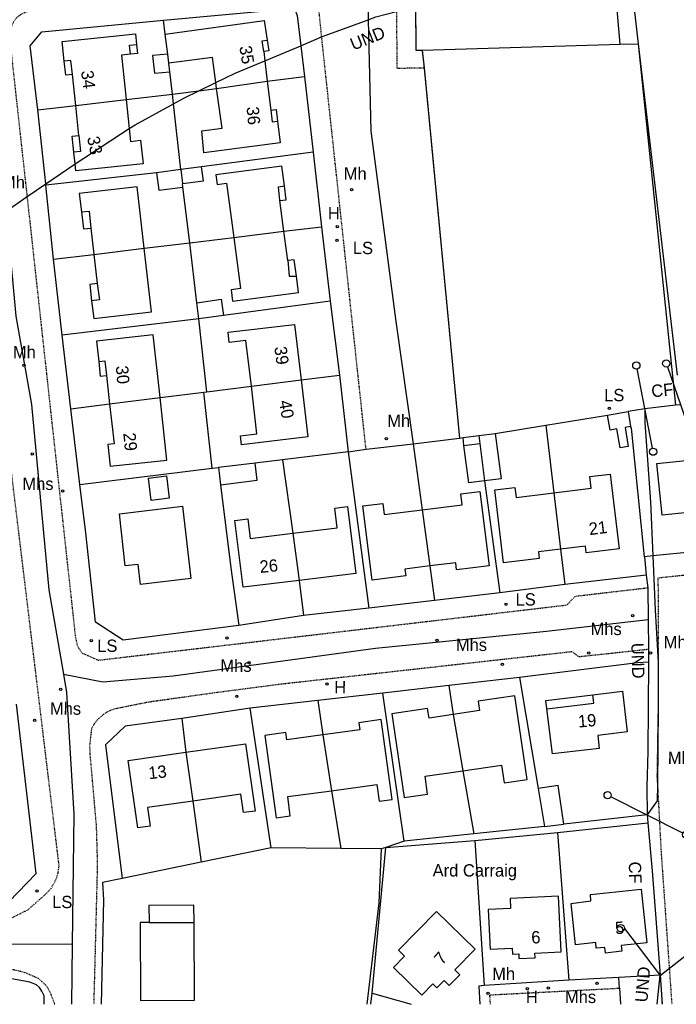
# Model space of a CAD drawing. Header units: metres. Extents: x 611948 to 1225781, y 656699 to 1316021.
# Tile 137 of 169: x 613719 to 613826, y 658843 to 659003. Entities that reach past the tile are written whole.
import ezdxf

# ---------------------------------------------------------------- set-up
doc = ezdxf.new("R2010")
doc.units = ezdxf.units.M
doc.linetypes.add('4696-08$0$PECK', pattern=[0.2, 0.1, -0.1])
for name, color, linetype in [('4696-08$0$BDY_SYM', 253, 'Continuous'), ('4696-08$0$BLD_INN_W', 253, 'Continuous'), ('4696-08$0$BLD_OTL_P', 253, 'Continuous'), ('4696-08$0$BLD_OTL_S', 253, 'Continuous'), ('4696-08$0$GEN_LIN_D', 253, 'Continuous'), ('4696-08$0$GEN_PCK_D', 253, '4696-08$0$PECK'), ('4696-08$0$OTHER_SYM', 253, 'Continuous'), ('4696-08$0$POLE_SYMB', 253, 'Continuous'), ('4696-08$0$ROADS', 253, 'Continuous'), ('4696-08$0$ROADS_CTR', 253, 'Continuous'), ('4696-08$0$ROADS_PCK', 253, '4696-08$0$PECK'), ('4696-08$0$TOWNLAND', 253, 'Continuous')]:
    doc.layers.add(name, color=color, linetype=linetype)
doc.styles.add('4696-08$0$STANDARD', font='txt')

# ---------------------------------------------------------------- blocks, each defined once
blk = doc.blocks.new('4696-08$0$13', base_point=(160450.170478, 242323.105036))
blk.add_circle((160450.170478, 242323.105036), 0.187958)
blk = doc.blocks.new('4696-08$0$43', base_point=(147.36021, 308.857352))
blk.add_line((153.849537, 308.848253), (140.769785, 308.848253))
for centre in [(140.180307, 308.837153), (154.439015, 308.859353)]:
    blk.add_circle(centre, 0.589583)
blk = doc.blocks.new('4696-08$0$44', base_point=(141.365186, 309.573129))
for p, q in [((148.348947, 316.096464), (141.361145, 309.556587)), ((141.361145, 309.556587), (147.90133, 302.797619))]:
    blk.add_line(p, q)
for centre in [(148.337847, 316.685942), (148.36005, 302.427234)]:
    blk.add_circle(centre, 0.589583)
blk = doc.blocks.new('4696-08')
at = {"layer": '4696-08$0$BLD_INN_W', "flags": 128}
for points in [[(613737.416, 658997.305), (613737.246, 658998.765), (613738.374, 658998.891)], [(613759.02, 658997.718), (613758.763, 658999.477), (613759.562, 658999.574)], [(613743.624, 658995.853), (613743.456, 658997.309)], [(613728.006, 658994.001), (613727.767, 658996.285), (613726.682, 658996.172)], [(613751.385, 658991.705), (613759.598, 658992.9)], [(613728.529, 658988.985), (613736.725, 658989.921)], [(613760.17, 658988.197), (613760.399, 658986.326), (613761.279, 658986.416)], [(613729.036, 658984.121), (613729.286, 658981.478), (613728.224, 658981.391)], [(613745.603, 658978.57), (613745.857, 658976.284)], [(613761.639, 658973.527), (613761.427, 658975.757), (613762.379, 658975.958)], [(613729.449, 658971.73), (613730.698, 658971.844), (613730.993, 658969.073)], [(613754.164, 658967.563), (613762.295, 658968.549)], [(613731.483, 658964.803), (613739.655, 658965.799)], [(613762.927, 658963.791), (613763.163, 658961.276), (613764.322, 658961.286)], [(613732.031, 658960.066), (613732.381, 658957.424), (613731.116, 658957.264)], [(613732.264, 658947.402), (613733.266, 658947.513), (613733.525, 658945.165)], [(613757.018, 658943.421), (613765.086, 658944.432)], [(613734.035, 658940.534), (613742.203, 658941.561)], [(613793.933, 658935.424), (613794.073, 658934.109)], [(613791.478, 658933.783), (613794.073, 658934.109)], [(613794.073, 658934.109), (613794.85, 658928.056)], [(613806.09, 658926.116), (613807.151, 658916.958)], [(613784.748, 658923.365), (613785.97, 658914.25)], [(613763.766, 658919.542), (613764.756, 658911.889)], [(613804.968, 658891.082), (613812.571, 658891.992), (613812.411, 658893.337)], [(613789.748, 658890.139), (613791.301, 658881.014)], [(613768.599, 658886.821), (613770.006, 658877.777)], [(613746.409, 658884.008), (613747.545, 658876.105)], [(613740.426, 658856.396), (613747.729, 658856.418)]]:
    blk.add_lwpolyline(points, dxfattribs=at)
at = {"layer": '4696-08$0$BLD_OTL_P', "flags": 128}
for points in [[(613759.562, 658999.574), (613759.832, 658997.837), (613759.02, 658997.718)], [(613728.006, 658994.001), (613726.92, 658993.888), (613726.682, 658996.172)], [(613760.17, 658988.197), (613761.07, 658988.297), (613761.279, 658986.416)], [(613728.224, 658981.391), (613727.951, 658984.008), (613729.036, 658984.121)], [(613761.639, 658973.527), (613762.683, 658973.665), (613762.379, 658975.958)], [(613729.449, 658971.73), (613729.772, 658968.932), (613730.993, 658969.073)], [(613764.322, 658961.286), (613763.972, 658963.93), (613762.927, 658963.791)], [(613732.031, 658960.066), (613730.809, 658959.925), (613731.116, 658957.264)], [(613732.264, 658947.402), (613732.523, 658945.055), (613733.525, 658945.165)], [(613804.807, 658892.428), (613812.411, 658893.337)]]:
    blk.add_lwpolyline(points, dxfattribs=at)
at = {"layer": '4696-08$0$BLD_OTL_S', "flags": 128}
for points in [[(613743.067, 659000.556), (613759.073, 659002.738), (613759.562, 658999.574)], [(613726.682, 658996.172), (613726.352, 658999.334), (613738.203, 659000.57), (613738.374, 658998.891)], [(613743.456, 658997.309), (613743.067, 659000.556)], [(613738.374, 658998.891), (613738.532, 658997.42), (613737.416, 658997.305)], [(613737.416, 658997.305), (613735.971, 658997.154), (613736.725, 658989.921)], [(613743.456, 658997.309), (613741.011, 658997.078), (613741.288, 658994.21), (613743.805, 658994.456)], [(613743.624, 658995.853), (613743.456, 658997.309)], [(613759.02, 658997.718), (613759.202, 658996.202)], [(613751.251, 658992.678), (613750.692, 658996.74), (613743.624, 658995.853)], [(613743.805, 658994.456), (613743.624, 658995.853)], [(613759.202, 658996.202), (613759.598, 658992.9)], [(613728.529, 658988.985), (613728.006, 658994.001)], [(613751.385, 658991.705), (613751.251, 658992.678)], [(613751.385, 658991.705), (613759.598, 658992.9)], [(613759.598, 658992.9), (613760.17, 658988.197)], [(613761.279, 658986.416), (613761.669, 658982.917), (613749.308, 658981.28), (613748.968, 658984.86), (613752.269, 658985.279), (613751.385, 658991.705)], [(613728.529, 658988.985), (613736.725, 658989.921)], [(613736.725, 658989.921), (613737.214, 658985.236)], [(613729.036, 658984.121), (613728.529, 658988.985)], [(613737.214, 658985.236), (613737.431, 658983.151), (613739.059, 658983.321), (613739.456, 658979.51), (613728.538, 658978.373), (613728.422, 658979.484)], [(613728.422, 658979.484), (613728.224, 658981.391)], [(613745.603, 658978.57), (613741.661, 658978.061)], [(613741.661, 658978.061), (613742.029, 658975.204), (613745.931, 658975.707)], [(613748.948, 658979), (613745.603, 658978.57)], [(613745.603, 658978.57), (613745.857, 658976.284)], [(613745.857, 658976.284), (613749.242, 658976.721), (613748.948, 658979)], [(613762.379, 658975.958), (613761.964, 658979.105), (613751.275, 658977.691), (613751.478, 658976.16), (613753.003, 658976.362), (613754.164, 658967.563)], [(613739.655, 658965.799), (613738.505, 658975.758), (613729.11, 658974.675), (613729.449, 658971.73)], [(613745.931, 658975.707), (613745.857, 658976.284)], [(613762.295, 658968.549), (613761.639, 658973.527)], [(613730.993, 658969.073), (613731.483, 658964.803)], [(613754.164, 658967.563), (613762.295, 658968.549)], [(613762.927, 658963.791), (613762.295, 658968.549)], [(613754.164, 658967.563), (613755.266, 658959.266), (613753.74, 658959.064), (613753.985, 658957.215), (613764.674, 658958.63), (613764.322, 658961.286)], [(613731.116, 658957.264), (613731.446, 658954.399), (613740.841, 658955.481), (613739.655, 658965.799)], [(613731.483, 658964.803), (613739.655, 658965.799)], [(613731.483, 658964.803), (613732.031, 658960.066)], [(613748.15, 658956.972), (613752.132, 658957.525), (613752.5, 658954.879)], [(613748.518, 658954.325), (613748.15, 658956.972)], [(613752.5, 658954.879), (613748.518, 658954.325)], [(613757.018, 658943.421), (613756.137, 658950.849), (613753.446, 658950.531), (613753.251, 658952.18), (613764.019, 658953.454), (613765.086, 658944.432)], [(613742.203, 658941.561), (613741.081, 658951.729), (613731.899, 658950.719), (613732.264, 658947.402)], [(613733.525, 658945.165), (613734.035, 658940.534)], [(613765.086, 658944.432), (613766.181, 658935.194), (613755.413, 658933.919), (613755.244, 658935.347), (613757.934, 658935.666), (613757.018, 658943.421)], [(613757.018, 658943.421), (613765.086, 658944.432)], [(613734.035, 658940.534), (613734.747, 658934.053), (613733.746, 658933.943), (613734.134, 658930.42), (613743.316, 658931.431), (613742.203, 658941.561)], [(613734.035, 658940.534), (613742.203, 658941.561)], [(613814.804, 658938.736), (613818.131, 658939.293)], [(613818.537, 658936.867), (613817.668, 658936.709), (613818.127, 658933.607), (613816.819, 658933.406), (613816.303, 658936.493), (613815.21, 658936.31), (613814.804, 658938.736)], [(613818.131, 658939.293), (613818.537, 658936.867)], [(613791.355, 658935.091), (613793.933, 658935.424)], [(613791.478, 658933.783), (613791.355, 658935.091)], [(613793.933, 658935.424), (613796.557, 658935.756)], [(613793.933, 658935.424), (613794.073, 658934.109)], [(613796.557, 658935.756), (613797.521, 658928.408), (613794.85, 658928.056)], [(613794.85, 658928.056), (613792.279, 658927.716), (613791.478, 658933.783)], [(613794.073, 658934.109), (613794.85, 658928.056)], [(613822.786, 658930.878), (613832.739, 658931.88), (613833.583, 658923.5), (613823.63, 658922.497), (613822.786, 658930.878)], [(613757.628, 658930.94), (613751.667, 658930.216)], [(613751.667, 658930.216), (613752.021, 658927.422)], [(613752.021, 658927.422), (613757.979, 658928.177), (613757.628, 658930.94)], [(613743.241, 658928.857), (613743.714, 658925.249), (613740.796, 658924.866), (613740.322, 658928.474), (613743.241, 658928.857)], [(613806.09, 658926.116), (613812.159, 658926.846), (613811.931, 658928.744), (613815.236, 658929.141), (613816.695, 658917.007), (613811.328, 658916.362), (613811.198, 658917.444), (613807.151, 658916.958)], [(613807.151, 658916.958), (613803.575, 658916.528), (613803.705, 658915.446), (613797.921, 658914.751), (613796.496, 658926.604), (613799.773, 658926.998), (613799.967, 658925.38), (613806.09, 658926.116)], [(613784.748, 658923.365), (613791.198, 658924.158), (613790.979, 658925.938), (613794.1, 658926.322), (613795.58, 658914.285), (613790.302, 658913.636), (613790.163, 658914.766), (613785.97, 658914.25)], [(613806.09, 658926.116), (613807.151, 658916.958)], [(613738.638, 658914.505), (613736.541, 658914.264), (613735.63, 658922.712), (613745.828, 658923.926), (613747.225, 658912.216), (613739.041, 658911.214), (613738.638, 658914.505)], [(613763.766, 658919.542), (613770.943, 658920.417), (613770.553, 658923.622), (613772.614, 658923.873), (613773.939, 658913.009), (613764.756, 658911.889)], [(613785.97, 658914.25), (613781.937, 658913.754), (613782.076, 658912.625), (613776.596, 658911.951), (613775.117, 658923.988), (613778.356, 658924.386), (613778.575, 658922.607), (613784.748, 658923.365)], [(613784.748, 658923.365), (613785.97, 658914.25)], [(613764.756, 658911.889), (613755.666, 658910.781), (613754.341, 658921.646), (613756.423, 658921.9), (613756.813, 658918.695), (613763.766, 658919.542)], [(613763.766, 658919.542), (613764.756, 658911.889)], [(613812.411, 658893.337), (613817.198, 658893.91), (613817.986, 658887.317), (613813.199, 658886.744), (613813.45, 658884.646), (613805.846, 658883.737), (613804.968, 658891.082)], [(613791.301, 658881.014), (613797.601, 658881.938), (613798.027, 658879.038), (613801.728, 658879.581), (613799.731, 658893.184), (613793.809, 658892.314), (613794.036, 658890.768), (613789.748, 658890.139)], [(613804.968, 658891.082), (613804.807, 658892.428)], [(613789.748, 658890.139), (613785.842, 658889.566), (613785.615, 658891.111), (613779.787, 658890.256), (613781.783, 658876.654), (613785.611, 658877.215), (613785.186, 658880.116), (613791.301, 658881.014)], [(613789.748, 658890.139), (613791.301, 658881.014)], [(613770.006, 658877.777), (613777.363, 658878.779), (613777.734, 658876.057), (613779.838, 658876.344), (613778.072, 658889.311), (613774.434, 658888.816), (613774.594, 658887.638), (613768.599, 658886.821)], [(613768.599, 658886.821), (613762.761, 658886.026), (613762.6, 658887.203), (613759.213, 658886.742), (613761.033, 658873.388), (613763.335, 658873.702), (613762.912, 658876.811), (613770.006, 658877.777)], [(613746.409, 658884.008), (613756.063, 658885.397), (613757.632, 658874.483), (613755.77, 658874.215), (613755.337, 658877.226), (613747.545, 658876.105)], [(613768.599, 658886.821), (613770.006, 658877.777)], [(613747.545, 658876.105), (613740.166, 658875.043), (613740.599, 658872.034), (613738.618, 658871.749), (613737.049, 658882.662), (613746.409, 658884.008)], [(613746.409, 658884.008), (613747.545, 658876.105)], [(613807.72, 658872.322), (613806.802, 658878.623), (613803.561, 658878.143)], [(613803.561, 658878.143), (613804.58, 658871.983)], [(613804.58, 658871.983), (613807.72, 658872.322)], [(613812.089, 658859.885), (613812.008, 658860.942), (613820.227, 658861.813), (613821.17, 658853.101), (613816.996, 658852.648), (613817.096, 658851.718), (613814.445, 658851.43), (613814.344, 658852.361), (613812.97, 658852.212), (613812.87, 658853.138), (613809.612, 658852.784), (613808.887, 658859.471), (613812.089, 658859.885)], [(613806.853, 658860.656), (613798.98, 658860.31), (613799.051, 658858.689), (613795.453, 658858.523), (613795.741, 658852.049), (613799.335, 658852.221), (613799.377, 658851.273), (613800.39, 658851.318), (613800.424, 658850.53), (613803.031, 658850.645), (613802.996, 658851.432), (613807.25, 658851.62), (613806.853, 658860.656)], [(613747.729, 658856.418), (613747.715, 658859.177), (613740.412, 658859.141), (613740.426, 658856.396)], [(613786.46, 658846.415), (613787.112, 658845.774), (613788.284, 658846.966), (613789.096, 658846.167), (613790.817, 658847.918), (613790.004, 658848.717), (613793.294, 658852.063), (613787.062, 658858.189), (613780.88, 658851.9), (613781.858, 658850.938), (613780.054, 658849.103), (613784.655, 658844.58), (613786.46, 658846.415)], [(613740.426, 658856.396), (613739.001, 658856.389), (613739.064, 658843.75), (613747.791, 658843.793), (613747.729, 658856.418)]]:
    blk.add_lwpolyline(points, dxfattribs=at)
at = {"layer": '4696-08$0$GEN_LIN_D', "flags": 128}
for points in [[(613818.297, 659011.802), (613819.764, 658998.991)], [(613816.814, 658998.902), (613815.761, 659011.434)], [(613742.794, 659002.822), (613762.294, 659004.597), (613763.774, 659004.597), (613764.194, 659004.257), (613764.434, 659003.596), (613765.019, 658998.67)], [(613722.369, 658988.268), (613721.131, 658998.668), (613723.033, 659000.948), (613742.794, 659002.822)], [(613743.067, 659000.556), (613742.794, 659002.822)], [(613784.713, 658997.931), (613816.814, 658998.902)], [(613816.814, 658998.902), (613819.764, 658998.991)], [(613819.764, 658998.991), (613825.824, 658940.326)], [(613765.019, 658998.67), (613765.612, 658993.676)], [(613783.713, 658997.951), (613784.713, 658997.931)], [(613744.23, 658990.822), (613743.805, 658994.456)], [(613759.598, 658992.9), (613765.612, 658993.676)], [(613765.612, 658993.676), (613767.028, 658981.395)], [(613736.725, 658989.921), (613744.23, 658990.822)], [(613744.23, 658990.822), (613748.504, 658991.35)], [(613744.405, 658989.262), (613744.23, 658990.822)], [(613748.504, 658991.35), (613751.385, 658991.705)], [(613745.603, 658978.57), (613744.405, 658989.262)], [(613722.369, 658988.268), (613728.529, 658988.985)], [(613723.661, 658976.259), (613722.369, 658988.268)], [(613767.028, 658981.395), (613748.948, 658979)], [(613767.028, 658981.395), (613768.405, 658969.294)], [(613741.661, 658978.061), (613723.686, 658976.027)], [(613723.686, 658976.027), (613723.661, 658976.259)], [(613724.943, 658964.006), (613723.686, 658976.027)], [(613747.061, 658966.698), (613745.931, 658975.707)], [(613762.295, 658968.549), (613768.405, 658969.294)], [(613768.405, 658969.294), (613769.802, 658957.214)], [(613747.061, 658966.698), (613754.164, 658967.563)], [(613739.655, 658965.799), (613747.061, 658966.698)], [(613748.15, 658956.972), (613747.061, 658966.698)], [(613724.943, 658964.006), (613731.483, 658964.803)], [(613726.319, 658951.725), (613724.943, 658964.006)], [(613769.802, 658957.214), (613752.5, 658954.879)], [(613769.802, 658957.214), (613771.298, 658945.214)], [(613748.518, 658954.325), (613726.319, 658951.725)], [(613749.8, 658942.515), (613748.518, 658954.325)], [(613727.736, 658939.745), (613726.319, 658951.725)], [(613765.086, 658944.432), (613771.298, 658945.214)], [(613771.298, 658945.214), (613772.715, 658932.773)], [(613749.8, 658942.515), (613757.018, 658943.421)], [(613742.203, 658941.561), (613749.3, 658942.452)], [(613749.3, 658942.452), (613749.8, 658942.515)], [(613750.678, 658930.096), (613749.3, 658942.452)], [(613727.736, 658939.745), (613734.035, 658940.534)], [(613729.194, 658927.485), (613727.736, 658939.745)], [(613820.838, 658939.74), (613818.131, 658939.293)], [(613825.824, 658940.326), (613820.838, 658939.74)], [(613826.618, 658940.419), (613825.824, 658940.326)], [(613804.757, 658937.104), (613814.804, 658938.736)], [(613796.557, 658935.756), (613804.757, 658937.104)], [(613804.757, 658937.104), (613806.09, 658926.116)], [(613820.793, 658915.747), (613818.677, 658936.6), (613818.537, 658936.867)], [(613783.276, 658934.05), (613790.776, 658935.008)], [(613790.776, 658935.008), (613791.355, 658935.091)], [(613775.615, 658933.192), (613783.276, 658934.05)], [(613783.276, 658934.05), (613784.748, 658923.365)], [(613772.715, 658932.773), (613762.054, 658931.476)], [(613772.715, 658932.773), (613775.615, 658933.192)], [(613772.715, 658932.773), (613776.068, 658907.372)], [(613729.194, 658927.485), (613750.678, 658930.096)], [(613750.678, 658930.096), (613751.667, 658930.216)], [(613762.054, 658931.476), (613757.628, 658930.94)], [(613762.054, 658931.476), (613763.766, 658919.542)], [(613755.001, 658904.559), (613736.25, 658902.204), (613731.757, 658905.129), (613730.196, 658919.641), (613729.194, 658927.485)], [(613752.021, 658927.422), (613753.696, 658913.965), (613755.001, 658904.559)], [(613794.85, 658928.056), (613797.31, 658909.906)], [(613807.151, 658916.958), (613807.87, 658911.223)], [(613822.144, 658915.882), (613820.793, 658915.747)], [(613820.793, 658915.747), (613821.071, 658912.74)], [(613835.425, 658917.207), (613822.144, 658915.882)], [(613785.97, 658914.25), (613786.709, 658908.669)], [(613821.071, 658912.74), (613807.87, 658911.223)], [(613821.071, 658912.74), (613821.331, 658910.719)], [(613764.756, 658911.889), (613765.469, 658906.194)], [(613807.87, 658911.223), (613797.31, 658909.906)], [(613797.31, 658909.906), (613786.709, 658908.669)], [(613821.331, 658910.719), (613821.38, 658905.579)], [(613786.709, 658908.669), (613776.068, 658907.372)], [(613765.469, 658906.194), (613755.001, 658904.559)], [(613776.068, 658907.372), (613765.469, 658906.194)], [(613821.38, 658905.579), (613821.427, 658900.699)], [(613821.427, 658900.699), (613821.427, 658898.64)], [(613821.427, 658898.64), (613819.667, 658898.54), (613800.506, 658896.145)], [(613821.427, 658898.64), (613821.303, 658884.159), (613821.181, 658878.419), (613821.22, 658873.839)], [(613800.506, 658896.145), (613789.046, 658894.828)], [(613800.506, 658896.145), (613803.561, 658878.143)], [(613778.345, 658893.611), (613767.784, 658892.393)], [(613789.046, 658894.828), (613778.345, 658893.611)], [(613781.799, 658869.589), (613778.345, 658893.611)], [(613789.046, 658894.828), (613789.748, 658890.139)], [(613707.634, 658858.569), (613717.695, 658859.766), (613722.116, 658864.365), (613718.924, 658891.846)], [(613767.784, 658892.393), (613756.804, 658891.156)], [(613767.784, 658892.393), (613768.599, 658886.821)], [(613756.804, 658891.156), (613745.723, 658889.479)], [(613760.238, 658868.495), (613756.804, 658891.156)], [(613745.723, 658889.479), (613736.543, 658888.262), (613733.362, 658885.203), (613736.076, 658863.542)], [(613745.723, 658889.479), (613746.409, 658884.008)], [(613791.301, 658881.014), (613793.08, 658870.766)], [(613770.006, 658877.777), (613771.538, 658868.412)], [(613747.545, 658876.105), (613748.897, 658866.158)], [(613806.652, 658871.014), (613821.336, 658872.562)], [(613821.22, 658873.839), (613807.72, 658872.322)], [(613821.22, 658873.839), (613821.336, 658872.562)], [(613821.336, 658872.562), (613822.038, 658864.798), (613823.334, 658847.818)], [(613804.58, 658871.983), (613793.08, 658870.766)], [(613793.247, 658869.714), (613806.652, 658871.014)], [(613806.652, 658871.014), (613808.503, 658847.026)], [(613778.82, 658868.581), (613793.247, 658869.714)], [(613781.799, 658869.589), (613778.82, 658868.581)], [(613793.08, 658870.766), (613781.799, 658869.589)], [(613793.247, 658869.714), (613794.779, 658846.148)], [(613760.238, 658868.495), (613748.897, 658866.158)], [(613771.538, 658868.412), (613760.238, 658868.495)], [(613778.078, 658868.33), (613771.538, 658868.412)], [(613778.078, 658868.33), (613777.696, 658859.59), (613775.762, 658843.116)], [(613776.617, 658844.912), (613778.82, 658868.581)], [(613778.82, 658868.581), (613778.078, 658868.33)], [(613748.897, 658866.158), (613736.076, 658863.542)], [(613736.076, 658863.542), (613732.876, 658862.863), (613733.056, 658860.082), (613732.683, 658843.116)], [(613723.395, 658843.116), (613723.409, 658844.473), (613723.046, 658845.272), (613722.663, 658845.869), (613722.162, 658846.288), (613721.079, 658846.684), (613717.235, 658847.41), (613696.438, 658845.115), (613690.061, 658844.192)], [(613808.503, 658847.026), (613794.779, 658846.148)], [(613816.625, 658847.474), (613808.503, 658847.026)], [(613823.334, 658847.818), (613816.625, 658847.474)], [(613816.724, 658845.741), (613816.625, 658847.474)], [(613794.779, 658846.148), (613793.923, 658846.055), (613794.101, 658843.116)], [(613776.406, 658843.116), (613776.617, 658844.912)], [(613776.617, 658844.912), (613782.95, 658843.116)]]:
    blk.add_lwpolyline(points, dxfattribs=at)
at = {"layer": '4696-08$0$GEN_PCK_D', "flags": 128}
for points in [[(613783.636, 659005.093), (613783.713, 658997.951)], [(613784.713, 658997.931), (613785.033, 658995.091)], [(613785.033, 658995.091), (613790.776, 658935.008)], [(613823.334, 658847.818), (613823.632, 658843.116)], [(613816.724, 658845.741), (613816.905, 658843.116)]]:
    blk.add_lwpolyline(points, dxfattribs=at)
at = {"layer": '4696-08$0$OTHER_SYM', "flags": 128}
for points in [[(613818.297, 659011.802), (613819.764, 658998.991)], [(613819.764, 658998.991), (613825.824, 658940.326)], [(613826.618, 658940.419), (613825.824, 658940.326)]]:
    blk.add_lwpolyline(points, dxfattribs=at)
at = {"layer": '4696-08$0$ROADS', "flags": 128}
for points in [[(613783.636, 659005.093), (613783.713, 658997.951)], [(613742.794, 659002.822), (613762.294, 659004.597), (613763.774, 659004.597), (613764.194, 659004.257), (613764.434, 659003.596), (613765.019, 658998.67)], [(613722.369, 658988.268), (613721.131, 658998.668), (613723.033, 659000.948), (613742.794, 659002.822)], [(613765.019, 658998.67), (613765.612, 658993.676)], [(613783.713, 658997.951), (613784.713, 658997.931)], [(613784.713, 658997.931), (613785.033, 658995.091)], [(613785.033, 658995.091), (613790.776, 658935.008)], [(613765.612, 658993.676), (613767.028, 658981.395)], [(613723.661, 658976.259), (613722.369, 658988.268)], [(613767.028, 658981.395), (613768.405, 658969.294)], [(613723.686, 658976.027), (613723.661, 658976.259)], [(613724.943, 658964.006), (613723.686, 658976.027)], [(613768.405, 658969.294), (613769.802, 658957.214)], [(613726.319, 658951.725), (613724.943, 658964.006)], [(613769.802, 658957.214), (613771.298, 658945.214)], [(613727.736, 658939.745), (613726.319, 658951.725)], [(613771.298, 658945.214), (613772.715, 658932.773)], [(613729.194, 658927.485), (613727.736, 658939.745)], [(613783.276, 658934.05), (613790.776, 658935.008)], [(613775.615, 658933.192), (613783.276, 658934.05)], [(613772.715, 658932.773), (613775.615, 658933.192)], [(613755.001, 658904.559), (613736.25, 658902.204), (613731.757, 658905.129), (613730.196, 658919.641), (613729.194, 658927.485)], [(613822.144, 658915.882), (613820.793, 658915.747)], [(613820.793, 658915.747), (613821.071, 658912.74)], [(613835.425, 658917.207), (613822.144, 658915.882)], [(613821.071, 658912.74), (613807.87, 658911.223)], [(613821.071, 658912.74), (613821.331, 658910.719)], [(613807.87, 658911.223), (613797.31, 658909.906)], [(613797.31, 658909.906), (613786.709, 658908.669)], [(613821.331, 658910.719), (613821.38, 658905.579)], [(613786.709, 658908.669), (613776.068, 658907.372)], [(613765.469, 658906.194), (613755.001, 658904.559)], [(613776.068, 658907.372), (613765.469, 658906.194)], [(613821.38, 658905.579), (613821.427, 658900.699)], [(613821.427, 658900.699), (613821.427, 658898.64)], [(613821.427, 658898.64), (613819.667, 658898.54), (613800.506, 658896.145)], [(613821.427, 658898.64), (613821.303, 658884.159), (613821.181, 658878.419), (613821.22, 658873.839)], [(613800.506, 658896.145), (613789.046, 658894.828)], [(613778.345, 658893.611), (613767.784, 658892.393)], [(613789.046, 658894.828), (613778.345, 658893.611)], [(613707.634, 658858.569), (613717.695, 658859.766), (613722.116, 658864.365), (613718.924, 658891.846)], [(613767.784, 658892.393), (613756.804, 658891.156)], [(613756.804, 658891.156), (613745.723, 658889.479)], [(613745.723, 658889.479), (613736.543, 658888.262), (613733.362, 658885.203), (613736.076, 658863.542)], [(613821.22, 658873.839), (613821.336, 658872.562)], [(613821.336, 658872.562), (613822.038, 658864.798), (613823.334, 658847.818)], [(613736.076, 658863.542), (613732.876, 658862.863), (613733.056, 658860.082), (613732.683, 658843.116)], [(613723.395, 658843.116), (613723.409, 658844.473), (613723.046, 658845.272), (613722.663, 658845.869), (613722.162, 658846.288), (613721.079, 658846.684), (613717.235, 658847.41), (613696.438, 658845.115), (613690.061, 658844.192)], [(613808.503, 658847.026), (613794.779, 658846.148)], [(613816.625, 658847.474), (613808.503, 658847.026)], [(613816.724, 658845.741), (613816.625, 658847.474)], [(613823.334, 658847.818), (613823.632, 658843.116)], [(613794.779, 658846.148), (613793.923, 658846.055), (613794.101, 658843.116)], [(613816.724, 658845.741), (613816.905, 658843.116)]]:
    blk.add_lwpolyline(points, dxfattribs=at)
at = {"layer": '4696-08$0$ROADS_CTR', "flags": 128}
for points in [[(613775.752, 659013.36), (613775.991, 659002.888)], [(613775.991, 659002.888), (613776.404, 658984.846), (613780.471, 658953.937), (613783.276, 658934.05)], [(613717.23, 658971.821), (613718.814, 658954.795), (613721.338, 658940.471), (613724.186, 658910.374), (613726.525, 658896.668)], [(613726.525, 658896.668), (613732.918, 658895.436), (613744.36, 658896.413), (613777.138, 658900.908), (613804.873, 658903.645), (613821.38, 658905.579)], [(613726.525, 658896.668), (613727.032, 658893.7), (613728.224, 658873.948), (613727.958, 658852.826)], [(613727.958, 658852.826), (613717.349, 658852.854), (613693.608, 658849.641), (613666.146, 658845.713), (613637.975, 658846.249)], [(613727.958, 658852.826), (613727.835, 658843.116)]]:
    blk.add_lwpolyline(points, dxfattribs=at)
at = {"layer": '4696-08$0$ROADS_PCK', "flags": 128}
for points in [[(613768.423, 659000.118), (613767.886, 659005.434), (613767.714, 659006.185), (613767.395, 659006.887), (613766.943, 659007.511), (613766.375, 659008.032), (613765.656, 659008.456), (613762.276, 659008.677), (613761.015, 659008.477), (613721.593, 659004.373), (613720.753, 659004.217), (613719.697, 659003.79), (613719.015, 659003.294), (613718.501, 659002.642), (613718.23, 659002.159), (613717.876, 659001.112), (613717.792, 659000.009), (613720.639, 658974.174)], [(613780.543, 659004.245), (613780.632, 658995.032), (613785.033, 658995.091)], [(613775.615, 658933.192), (613768.423, 659000.118)], [(613720.639, 658974.174), (613728.497, 658902.544), (613728.779, 658901.41), (613729.022, 658900.877), (613729.505, 658900.144), (613732.186, 658898.963), (613733.926, 658899.163), (613808.209, 658907.923), (613809.55, 658909.342), (613821.331, 658910.719)], [(613673.133, 658854.258), (613673.492, 658851.097), (613701.873, 658854.371), (613713.934, 658855.847), (613715.854, 658856.226), (613718.054, 658857.106), (613720.794, 658858.466), (613723.476, 658860.825), (613724.496, 658861.845), (613725.396, 658863.465), (613725.656, 658864.344), (613725.836, 658865.664), (613713.32, 658969.202)], [(613968.301, 658843.115), (613978.938, 658928.478), (613822.971, 658912.279), (613822.99, 658898.61)], [(613821.427, 658900.699), (613810.127, 658899.482), (613809.087, 658900.322), (613761.685, 658895.036), (613750.985, 658893.638), (613740.275, 658892.129), (613734.78, 658891.023), (613733.944, 658890.71), (613733.167, 658890.273), (613732.047, 658889.298), (613731.508, 658888.587), (613731.083, 658887.803), (613730.782, 658885.123), (613730.821, 658883.803), (613731.859, 658872.023), (613732.037, 658865.762), (613731.45, 658843.116)], [(613822.99, 658898.61), (613822.988, 658891.243)], [(613822.988, 658891.243), (613822.802, 658880.079), (613822.89, 658878.678)], [(613822.89, 658878.678), (613823.479, 658867.698), (613825.208, 658843.116)], [(613668.512, 658843.117), (613703.551, 658847.43), (613717.157, 658848.815), (613718.559, 658848.733), (613719.824, 658848.43), (613720.785, 658848.1), (613722.454, 658847.342), (613723.727, 658846.176), (613724.332, 658845.132), (613725.125, 658843.116)], [(613795.802, 658843.116), (613795.693, 658844.644), (613816.724, 658845.741)]]:
    blk.add_lwpolyline(points, dxfattribs=at)
at = {"layer": '4696-08$0$TOWNLAND', "flags": 128}
for points in [[(613818.297, 659011.802), (613819.764, 658998.991)], [(613775.991, 659002.888), (613777.214, 659003.333), (613780.543, 659004.245)], [(613768.423, 659000.118), (613775.991, 659002.888)], [(613765.019, 658998.67), (613768.423, 659000.118)], [(613819.764, 658998.991), (613826.057, 658945.197)], [(613759.202, 658996.202), (613765.019, 658998.67)], [(613751.251, 658992.678), (613754.391, 658994.199), (613759.202, 658996.202)], [(613748.504, 658991.35), (613751.251, 658992.678)], [(613744.405, 658989.262), (613746.05, 658990.161), (613748.504, 658991.35)], [(613737.214, 658985.236), (613738.149, 658985.843), (613744.405, 658989.262)], [(613728.422, 658979.484), (613737.214, 658985.236)], [(613723.661, 658976.259), (613728.422, 658979.484)], [(613720.639, 658974.174), (613723.661, 658976.259)], [(613717.23, 658971.821), (613720.639, 658974.174)], [(613825.824, 658940.326), (613820.838, 658939.74)], [(613820.838, 658939.74), (613820.858, 658937.5), (613821.734, 658924.64), (613822.144, 658915.882)], [(613826.618, 658940.419), (613825.824, 658940.326)], [(613822.144, 658915.882), (613822.509, 658907.099), (613822.99, 658898.61)], [(613822.99, 658898.61), (613822.988, 658891.243)], [(613822.988, 658891.243), (613822.89, 658878.678)], [(613822.89, 658878.678), (613822.861, 658876.119), (613821.22, 658873.839)], [(613821.22, 658873.839), (613821.336, 658872.562)], [(613821.336, 658872.562), (613822.038, 658864.798), (613823.334, 658847.818)], [(613822.814, 658843.116), (613823.334, 658847.818)]]:
    blk.add_lwpolyline(points, dxfattribs=at)
at = {"layer": '4696-08$0$BDY_SYM'}
for name, p, rotation in [('4696-08$0$43', (613826.618, 658940.419), 108.9550000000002), ('4696-08$0$43', (613820.838, 658939.74), 280.9270000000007), ('4696-08$0$43', (613821.22, 658873.839), 333.1470000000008), ('4696-08$0$44', (613823.334, 658847.818), 84.27400000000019)]:
    blk.add_blockref(name, p, dxfattribs=dict(at, rotation=rotation))
at = {"layer": '4696-08$0$OTHER_SYM'}
for p in [(613773.287, 658975.333), (613770.945, 658969.294), (613720.159, 658946.788), (613778.916, 658934.891), (613721.474, 658932.427), (613726.393, 658926.425), (613818.869, 658906.16), (613753.067, 658902.558), (613787.148, 658902.168), (613811.748, 658900.121), (613821.767, 658900.119), (613756.626, 658898.557), (613797.747, 658898.306), (613769.265, 658895.074), (613726.104, 658894.225), (613754.664, 658893.097), (613721.863, 658889.186), (613801.776, 658845.65), (613805.177, 658845.781), (613813.08, 658846.505), (613795.414, 658844.905)]:
    blk.add_blockref('4696-08$0$13', p, dxfattribs=at)
at = {"layer": '4696-08$0$POLE_SYMB'}
for p in [(613770.925, 658967.094), (613815.098, 658939.842), (613798.33, 658908.046), (613731.046, 658902.103), (613722.256, 658861.505)]:
    blk.add_blockref('4696-08$0$13', p, dxfattribs=at)
at = {"layer": '4696-08$0$TOWNLAND'}
for name, p, rotation in [('4696-08$0$43', (613826.618, 658940.419), 108.9550000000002), ('4696-08$0$43', (613820.838, 658939.74), 280.9270000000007), ('4696-08$0$43', (613821.22, 658873.839), 333.1470000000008), ('4696-08$0$44', (613823.334, 658847.818), 84.27400000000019)]:
    blk.add_blockref(name, p, dxfattribs=dict(at, rotation=rotation))
at = {"layer": '4696-08$0$BLD_OTL_S', "style": '4696-08$0$STANDARD'}
for s, rotation, p in [('35', -80.80002, (613755.062, 658998.506)), ('34', -82.80002, (613729.386, 658994.531)), ('36', -85.10002, (613756.24, 658988.71)), ('33', -78.40002, (613730.368, 658983.765)), ('39', -82.40002, (613760.739, 658949.745)), ('30', -85.10002, (613735.035, 658946.66)), ('40', -80.20002, (613761.493, 658940.976)), ('29', -83.90002, (613736.235, 658935.771)), ('21', 7.1, (613811.886, 658919.247)), ('26', 5.6, (613758.461, 658913.104)), ('19', 5, (613810.084, 658888.022)), ('13', 6.1, (613740.421, 658879.64)), ('Ard Carraig', -0.1, (613786.424, 658863.859)), ('5', 4.7, (613816.078, 658854.477)), ('6', 3, (613802.473, 658852.963)), ('7', 48.70001, (613787.982, 658849.379))]:
    blk.add_text(s, height=2, rotation=rotation, dxfattribs=at).set_placement(p)
at = {"layer": '4696-08$0$OTHER_SYM', "style": '4696-08$0$STANDARD'}
for s, p in [('Mh', (613772.007, 658976.914)), ('Mh', (613716.585, 658975.508)), ('H', (613769.425, 658970.474)), ('Mh', (613718.338, 658947.967)), ('Mh', (613779.047, 658936.82)), ('Mhs', (613719.884, 658926.588)), ('Mhs', (613812.032, 658903.038)), ('Mhs', (613823.888, 658900.898)), ('Mhs', (613790.184, 658900.451)), ('Mhs', (613751.999, 658897.07)), ('H', (613770.465, 658893.573)), ('Mhs', (613724.353, 658890.109)), ('Mhs', (613824.563, 658882.118)), ('Mh', (613796.073, 658847.084)), ('H', (613801.551, 658843.321)), ('Mhs', (613807.885, 658843.324))]:
    blk.add_text(s, height=2, rotation=-0.1, dxfattribs=at).set_placement(p)
at = {"layer": '4696-08$0$POLE_SYMB', "style": '4696-08$0$STANDARD'}
for p in [(613773.484, 658964.853), (613814.238, 658940.981), (613799.869, 658907.825), (613732.026, 658900.304), (613724.714, 658858.725)]:
    blk.add_text('LS', height=2, rotation=-0.1, dxfattribs=at).set_placement(p)
at = {"layer": '4696-08$0$TOWNLAND', "style": '4696-08$0$STANDARD'}
for s, rotation, p in [('UND', 22, (613773.56, 658997.87)), ('CF', 5.6, (613821.99, 658941.603)), ('UND', -88.20002, (613818.628, 658901.74)), ('CF', -88.20002, (613818.221, 658866.242)), ('UND', 85.10002, (613821.236, 658843.373))]:
    blk.add_text(s, height=2, rotation=rotation, dxfattribs=at).set_placement(p)
blk = doc.blocks.new('OS Mapping')
blk.add_blockref('4696-08', (0, 0))

msp = doc.modelspace()

# ---------------------------------------------------------------- block references
msp.add_blockref('OS Mapping', (0, 0))

doc.saveas('drawing.dxf')
